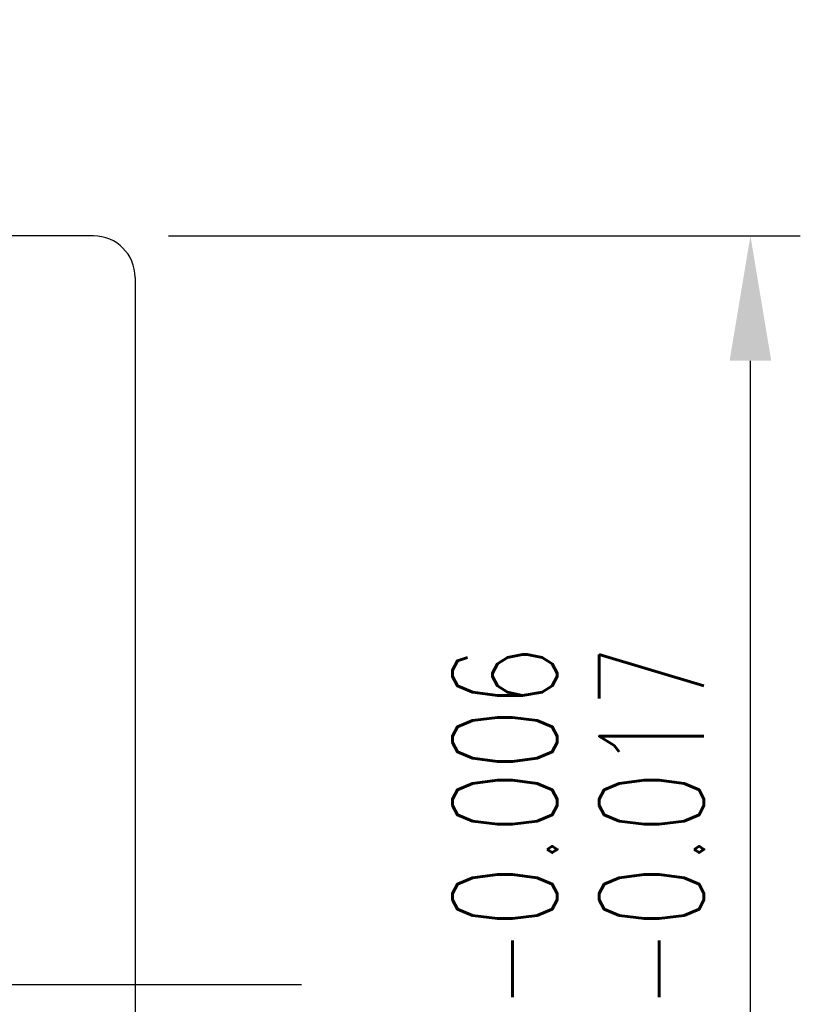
# Model space of a CAD drawing. Extents: x 55 to 159, y 66 to 127.
# Tile 50 of 51: x 150 to 159, y 94 to 105. Entities that reach past the tile are written whole.
import ezdxf

# ---------------------------------------------------------------- set-up
doc = ezdxf.new("R2010")
doc.units = 0
doc.header["$MEASUREMENT"] = 0
doc.header["$PDMODE"] = 1
doc.linetypes.add('CL-5', pattern=[7.1, 5, -1, 0.1, -1])
doc.linetypes.add('PH-20', pattern=[23.2, 20, -1, 0.1, -1, 0.1, -1])
doc.layers.get('DEFPOINTS').update_dxf_attribs({"linetype": 'PH-20'})
for name, color, linetype in [('CL', 1, 'CL-5'), ('DIM', 4, 'CONTINUOUS'), ('MAIN', 7, 'CONTINUOUS')]:
    doc.layers.add(name, color=color, linetype=linetype)
doc.styles.add('DIM-7', font='SIMPLEX.shx', dxfattribs={"width": 0.7, "bigfont": 'chineset.shx'})
doc.dimstyles.new('CNS', dxfattribs={"dimtxt": 3.5, "dimasz": 2.5, "dimexe": 1, "dimexo": 1.5, "dimgap": 0.09, "dimtad": 0, "dimdsep": 46, "dimtxsty": 'DIM-7', "dimcen": 0.09, "dimclrd": 1, "dimclre": 1, "dimclrt": 4, "dimadec": 0, "dimazin": 0, "dimtfac": 1, "dimtix": 1, "dimtmove": 2, "dimatfit": 3, "dimfxl": 1, "dimtvp": 0.971429, "dimtolj": 1, "dimarcsym": 0})

# ---------------------------------------------------------------- blocks, each defined once
blk = doc.blocks.new('*D1')
at = {"layer": 'DEFPOINTS', "color": 0, "transparency": 16777216}
for p in [(150.545, 102.834), (158.442, 102.834), (150.545, 84.834)]:
    blk.add_point(p, dxfattribs=at)
at = {"layer": 'DIM', "color": 7, "lineweight": -2, "transparency": 16777216}
for p, q in [((151.445, 102.834), (159.042, 102.834)), ((158.442, 86.334), (158.442, 101.334)), ((151.445, 84.834), (159.042, 84.834))]:
    blk.add_line(p, q, dxfattribs=at)
at = {"layer": 'DIM', "color": 7, "transparency": 16777216}
for points in [[(158.192, 101.334), (158.692, 101.334), (158.442, 102.834)], [(158.192, 86.334), (158.692, 86.334), (158.442, 84.834)]]:
    blk.add_solid(points, dxfattribs=at)
at = {"layer": 'DIM', "color": 7, "transparency": 16777216, "insert": (156.372, 93.834), "char_height": 2.1, "attachment_point": 5, "rotation": 90, "style": 'DIM-7'}
blk.add_mtext('\\A1;%%c18{\\H1.260000;\\S-0.006^ -0.017;}', dxfattribs=at)

msp = doc.modelspace()

# ---------------------------------------------------------------- linework, layer by layer
at = {"layer": 'CL', "color": 7}
msp.add_line((153.045, 93.834), (121.045, 93.834), dxfattribs=at)
at = {"layer": 'MAIN', "color": 7, "linetype": 'Continuous'}
for p, q in [((150.545, 102.834), (128.045, 102.834)), ((151.045, 102.334), (151.045, 85.334))]:
    msp.add_line(p, q, dxfattribs=at)
msp.add_arc((150.545, 102.334), 0.5, 360, 90, dxfattribs=at)

# ---------------------------------------------------------------- dimensions: what is measured, and where the dimension line sits
at = {"layer": 'DIM', "color": 7}
dim = msp.add_linear_dim(base=(158.442, 102.834), p1=(150.545, 84.834), p2=(150.545, 102.834), angle=90, text='%%c<>', dimstyle='CNS', override={"dimscale": 0.6, "dimgap": 1, "dimtad": 1, "dimclrd": 7, "dimclre": 7, "dimclrt": 7, "dimtol": 1, "dimtp": -0.006, "dimtm": 0.017, "dimtfac": 0.6, "dimtdec": 4, "dimtmove": 1}, dxfattribs=at)
dim.commit()
dim.dimension.update_dxf_attribs({"geometry": '*D1', "text_midpoint": (158.442, 93.834), "dimtype": 160})

doc.saveas('drawing.dxf')
